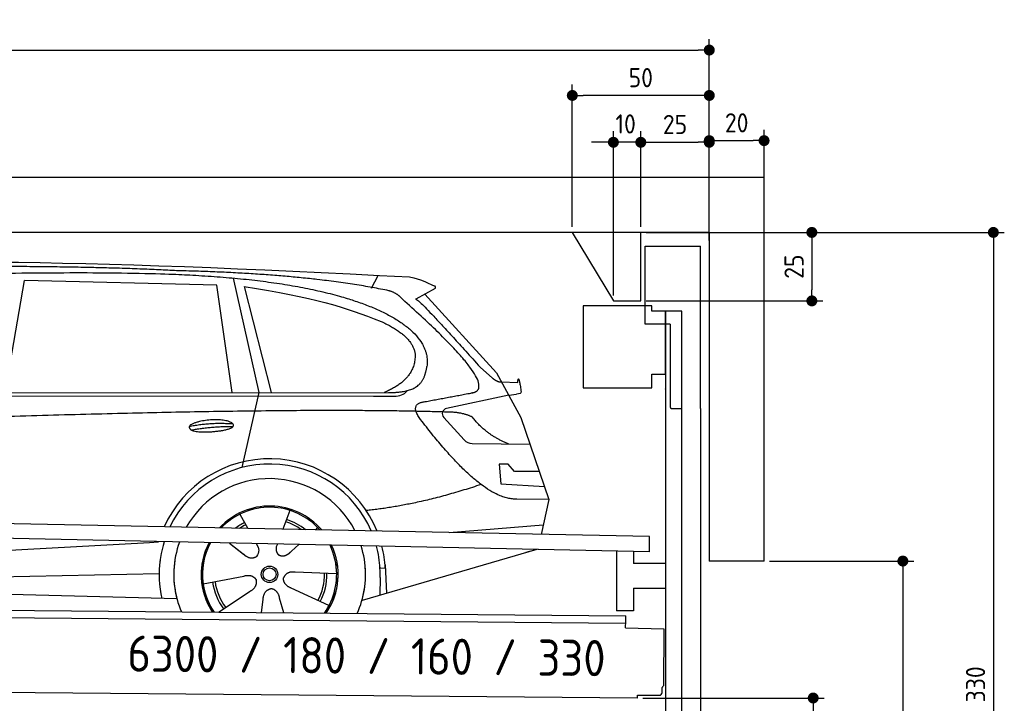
# Model space of a CAD drawing. Header units: millimetres. Extents: x -411 to 6777, y 0 to 6077.
# Tile 6 of 6: x 3183 to 6777, y 3581 to 6077. Entities that reach past the tile are written whole.
import ezdxf

# ---------------------------------------------------------------- set-up
doc = ezdxf.new("R2010")
doc.units = ezdxf.units.MM
doc.layers.add('4', color=3, linetype='Continuous')
for name, color, linetype, lineweight in [('car', 10, 'Continuous', 25), ('Freiraum', 7, 'Continuous', 25), ('Gebäude', 7, 'Continuous', 25), ('Logo', 7, 'Continuous', 25), ('Plattform', 7, 'Continuous', 25), ('Ständer vorne', 7, 'Continuous', 25), ('Tor', 200, 'Continuous', 25)]:
    doc.layers.add(name, color=color, linetype=linetype, lineweight=lineweight)
doc.styles.get("Standard").update_dxf_attribs({"font": 'ISOCP.SHX'})
doc.dimstyles.new('GEN-ISO', dxfattribs={"dimscale": 20, "dimtxt": 3.5, "dimasz": 2, "dimexe": 2, "dimexo": 1, "dimgap": 1.5, "dimtad": 1, "dimdec": 1, "dimlfac": 0.1, "dimdsep": 46, "dimtxsty": 'STANDARD', "dimblk": 'PUNKT', "dimcen": 2, "dimclrd": 256, "dimclre": 256, "dimclrt": 2, "dimadec": 0, "dimazin": 0, "dimtp": 0.1, "dimtm": 0.1, "dimtfac": 0.71, "dimtdec": 1, "dimtmove": 2, "dimatfit": 3, "dimldrblk": 'PUNKT', "dimfxl": 2, "dimtolj": 1, "dimarcsym": 0})

# ---------------------------------------------------------------- blocks, each defined once
blk = doc.blocks.new('PUNKT')
at = {"layer": '4', "color": 0, "linetype": 'ByBlock'}
blk.add_line((-0.5, 0), (-1, 0), dxfattribs=at)
at = {"layer": '4', "color": 0, "linetype": 'ByBlock', "const_width": 0.5}
blk.add_lwpolyline([(-0.25, 0, 1), (0.25, 0, 1)], format="xyb", close=True, dxfattribs=at)
blk = doc.blocks.new('*D332')
at = {"layer": '4', "lineweight": -2, "transparency": 16777216}
for p, q in [((5720, 5300), (6776.9, 5300)), ((6736.9, 5260), (6736.9, 2040)), ((6295.4, 2000), (6776.9, 2000))]:
    blk.add_line(p, q, dxfattribs=at)
at = {"layer": 'Defpoints', "color": 0, "transparency": 16777216}
for p in [(5700, 5300), (6275.4, 2000), (6736.9, 2000)]:
    blk.add_point(p, dxfattribs=at)
at = {"layer": '4', "lineweight": -2, "transparency": 16777216, "xscale": 40, "yscale": 40, "zscale": 40}
for p, rotation in [((6736.9, 5300), 90), ((6736.9, 2000), 270)]:
    blk.add_blockref('PUNKT', p, dxfattribs=dict(at, rotation=rotation))
at = {"layer": '4', "color": 2, "transparency": 16777216, "insert": (6671.9, 3650), "char_height": 70, "attachment_point": 5, "rotation": 90}
blk.add_mtext('330', dxfattribs=at)
blk = doc.blocks.new('*D334')
at = {"layer": '4', "lineweight": -2, "transparency": 16777216}
for p, q in [((5920, 4100), (6446.5, 4100)), ((6406.5, 4060), (6406.5, 2040)), ((6295.4, 2000), (6446.5, 2000))]:
    blk.add_line(p, q, dxfattribs=at)
at = {"layer": 'Defpoints', "color": 0, "transparency": 16777216}
for p in [(5900, 4100), (6275.4, 2000), (6406.5, 2000)]:
    blk.add_point(p, dxfattribs=at)
at = {"layer": '4', "lineweight": -2, "transparency": 16777216, "xscale": 40, "yscale": 40, "zscale": 40}
for p, rotation in [((6406.5, 4100), 90), ((6406.5, 2000), 270)]:
    blk.add_blockref('PUNKT', p, dxfattribs=dict(at, rotation=rotation))
at = {"layer": '4', "color": 2, "transparency": 16777216, "insert": (6341.5, 3050), "char_height": 70, "attachment_point": 5, "rotation": 90}
blk.add_mtext('H2', dxfattribs=at)
blk = doc.blocks.new('*D335')
at = {"layer": '4', "lineweight": -2, "transparency": 16777216}
for p, q in [((200, 5270.9), (200, 6005.8)), ((5700, 5470.9), (5700, 6005.8)), ((240, 5965.8), (5660, 5965.8))]:
    blk.add_line(p, q, dxfattribs=at)
at = {"layer": 'Defpoints', "color": 0, "transparency": 16777216}
for p in [(5700, 5965.8), (5700, 5450.9), (200, 5250.9)]:
    blk.add_point(p, dxfattribs=at)
at = {"layer": '4', "lineweight": -2, "transparency": 16777216, "xscale": 40, "yscale": 40, "zscale": 40, "rotation": 180}
blk.add_blockref('PUNKT', (200, 5965.8), dxfattribs=at)
at = {"layer": '4', "lineweight": -2, "transparency": 16777216, "xscale": 40, "yscale": 40, "zscale": 40}
blk.add_blockref('PUNKT', (5700, 5965.8), dxfattribs=at)
at = {"layer": '4', "color": 2, "transparency": 16777216, "insert": (2950, 6030.8), "char_height": 70, "attachment_point": 5}
blk.add_mtext('550', dxfattribs=at)
blk = doc.blocks.new('*D336')
at = {"layer": '4', "lineweight": -2, "transparency": 16777216}
for p, q in [((5457.5, 3600), (6119.3, 3600)), ((6079.3, 3560), (6079.3, 2040)), ((6099.3, 2000), (6119.3, 2000))]:
    blk.add_line(p, q, dxfattribs=at)
at = {"layer": 'Defpoints', "color": 0, "transparency": 16777216}
for p in [(5437.5, 3600), (6079.3, 2000), (6079.3, 2000)]:
    blk.add_point(p, dxfattribs=at)
at = {"layer": '4', "lineweight": -2, "transparency": 16777216, "xscale": 40, "yscale": 40, "zscale": 40}
for p, rotation in [((6079.3, 3600), 90), ((6079.3, 2000), 270)]:
    blk.add_blockref('PUNKT', p, dxfattribs=dict(at, rotation=rotation))
at = {"layer": '4', "color": 2, "transparency": 16777216, "insert": (6004.7, 2909.2), "char_height": 70, "attachment_point": 5, "rotation": 90}
blk.add_mtext('160', dxfattribs=at)
blk = doc.blocks.new('*D337')
at = {"layer": '4', "lineweight": -2, "transparency": 16777216}
for p, q in [((5450, 5471.3), (5450, 5669.1)), ((5700, 5470.9), (5700, 5669.1)), ((5490, 5629.1), (5660, 5629.1))]:
    blk.add_line(p, q, dxfattribs=at)
at = {"layer": 'Defpoints', "color": 0, "transparency": 16777216}
for p in [(5700, 5629.1), (5450, 5451.3), (5700, 5450.9)]:
    blk.add_point(p, dxfattribs=at)
at = {"layer": '4', "lineweight": -2, "transparency": 16777216, "xscale": 40, "yscale": 40, "zscale": 40, "rotation": 180}
blk.add_blockref('PUNKT', (5450, 5629.1), dxfattribs=at)
at = {"layer": '4', "lineweight": -2, "transparency": 16777216, "xscale": 40, "yscale": 40, "zscale": 40}
blk.add_blockref('PUNKT', (5700, 5629.1), dxfattribs=at)
at = {"layer": '4', "color": 2, "transparency": 16777216, "insert": (5575, 5694.2), "char_height": 70, "attachment_point": 5}
blk.add_mtext('25', dxfattribs=at)
blk = doc.blocks.new('*D338')
at = {"layer": '4', "lineweight": -2, "transparency": 16777216}
for p, q in [((5200, 5320), (5200, 5840.1)), ((5700, 5320), (5700, 5840.1)), ((5660, 5800.1), (5240, 5800.1))]:
    blk.add_line(p, q, dxfattribs=at)
at = {"layer": 'Defpoints', "color": 0, "transparency": 16777216}
for p in [(5200, 5800.1), (5200, 5300), (5700, 5300)]:
    blk.add_point(p, dxfattribs=at)
at = {"layer": '4', "lineweight": -2, "transparency": 16777216, "xscale": 40, "yscale": 40, "zscale": 40, "rotation": 180}
blk.add_blockref('PUNKT', (5200, 5800.1), dxfattribs=at)
at = {"layer": '4', "lineweight": -2, "transparency": 16777216, "xscale": 40, "yscale": 40, "zscale": 40}
blk.add_blockref('PUNKT', (5700, 5800.1), dxfattribs=at)
at = {"layer": '4', "color": 2, "transparency": 16777216, "insert": (5450, 5865.1), "char_height": 70, "attachment_point": 5}
blk.add_mtext('50', dxfattribs=at)
blk = doc.blocks.new('*D339')
at = {"layer": '4', "lineweight": -2, "transparency": 16777216}
for p, q in [((5470, 5300), (6114.4, 5300)), ((6074.4, 5260), (6074.4, 5090)), ((5470, 5050), (6114.4, 5050))]:
    blk.add_line(p, q, dxfattribs=at)
at = {"layer": 'Defpoints', "color": 0, "transparency": 16777216}
for p in [(5450, 5300), (5450, 5050), (6074.4, 5050)]:
    blk.add_point(p, dxfattribs=at)
at = {"layer": '4', "lineweight": -2, "transparency": 16777216, "xscale": 40, "yscale": 40, "zscale": 40}
for p, rotation in [((6074.4, 5300), 90), ((6074.4, 5050), 270)]:
    blk.add_blockref('PUNKT', p, dxfattribs=dict(at, rotation=rotation))
at = {"layer": '4', "color": 2, "transparency": 16777216, "insert": (6009.4, 5175), "char_height": 70, "attachment_point": 5, "rotation": 90}
blk.add_mtext('25', dxfattribs=at)
blk = doc.blocks.new('*D340')
at = {"layer": '4', "lineweight": -2, "transparency": 16777216}
for p, q in [((5350, 5070), (5350, 5669.1)), ((5450, 5320), (5450, 5669.1)), ((5310, 5629.1), (5270, 5629.1)), ((5450, 5629.1), (5350, 5629.1)), ((5490, 5629.1), (5530, 5629.1))]:
    blk.add_line(p, q, dxfattribs=at)
at = {"layer": 'Defpoints', "color": 0, "transparency": 16777216}
for p in [(5350, 5629.1), (5450, 5300), (5350, 5050)]:
    blk.add_point(p, dxfattribs=at)
at = {"layer": '4', "lineweight": -2, "transparency": 16777216, "xscale": 40, "yscale": 40, "zscale": 40}
blk.add_blockref('PUNKT', (5350, 5629.1), dxfattribs=at)
at = {"layer": '4', "lineweight": -2, "transparency": 16777216, "xscale": 40, "yscale": 40, "zscale": 40, "rotation": 180}
blk.add_blockref('PUNKT', (5450, 5629.1), dxfattribs=at)
at = {"layer": '4', "color": 2, "transparency": 16777216, "insert": (5394.7, 5696.1), "char_height": 70, "attachment_point": 5}
blk.add_mtext('10', dxfattribs=at)
blk = doc.blocks.new('Car')
at = {"layer": 'car'}
for p, q in [((4420.5, 5136.7), (4444.3, 5184.2)), ((3086.4, 4743.1), (3153.4, 5153)), ((3855.1, 5143.1), (3153.4, 5153)), ((3914.7, 4751.2), (3855.1, 5143.1)), ((3915.2, 5169.5), (4011.9, 4752.1)), ((3954.8, 5138.9), (4057.9, 4752.5)), ((4652, 5138.1), (4582, 5099)), ((4615.2, 5117.5), (4879.6, 4831.6)), ((4819.2, 4852.7), (4864.9, 4812.9)), ((4879.6, 4831.6), (4970.2, 4669.4)), ((4897.4, 4799.6), (4957.6, 4797.5)), ((1834.5, 4731), (4486.3, 4756.7)), ((4011.9, 4752.1), (3953.5, 4477.9)), ((4430.8, 4742.7), (4513.7, 4744.2)), ((4924.9, 4750.5), (4698.5, 4700.6)), ((4924.9, 4750.5), (4952.6, 4754.5)), ((1787.6, 4721.7), (4430.8, 4742.7)), ((4688.1, 4667.5), (4763.2, 4586.3)), ((4970.2, 4669.4), (5074.6, 4371.8)), ((4792.4, 4573.4), (5004.1, 4572.6)), ((4924.9, 4498.6), (4892.2, 4498.6)), ((4892.2, 4498.6), (4899.1, 4427.1)), ((4948.7, 4472.8), (4924.9, 4498.6)), ((5039.2, 4472.8), (4948.7, 4472.8)), ((4899.1, 4427.1), (5058.2, 4418.5)), ((5074.6, 4371.8), (4957.6, 4372.2)), ((5074.6, 4371.8), (5047.9, 4243.9)), ((4129.6, 4323), (4104.7, 4254.1)), ((3947.4, 4307.6), (3977, 4255.4)), ((4712, 4247.5), (5055.1, 4278.4)), ((3975.7, 4257.8), (3977, 4255.4)), ((4231.7, 4261.2), (4224, 4252.8)), ((1749.9, 4081.9), (3618.8, 4201.2)), ((3618.8, 4201.2), (3651.3, 4203.3)), ((3910.7, 4201.6), (3962.3, 4161.5)), ((3911, 4201.6), (3971.7, 4154.4)), ((4008, 4200.5), (4014.2, 4189.6)), ((4085.1, 4199.6), (4081.4, 4189.2)), ((4163.8, 4198.7), (4137.1, 4174.6)), ((5032, 4188.4), (4396, 3997)), ((5036.7, 4189.8), (4992.9, 4176.7)), ((4302.6, 4092.7), (4151.3, 4097.7)), ((4479.9, 4115.2), (4460.7, 4113.9)), ((4479.1, 4127.2), (4485.7, 4024.1)), ((1769.7, 4030), (3655.1, 4088.6)), ((3815.5, 4051.6), (3963.9, 4081.8)), ((4461.4, 4081.4), (4460.3, 4016.4)), ((1671.2, 4031.7), (3720.2, 3997)), ((3872.7, 3949), (3987.1, 4026.5)), ((4275.4, 3976.5), (4137.6, 4039.2)), ((4029.8, 3949), (4035.3, 3997.4)), ((4110.5, 3949.1), (4095.1, 4002.5))]:
    blk.add_line(p, q, dxfattribs=at)
for radius in [30.1, 23.6]:
    blk.add_circle((4057.7, 4088.8), radius, dxfattribs=at)
for centre, radius, start, end in [((4702.8, 4681.1), 20, 102.4358, 222.7473), ((4792.5, 4613.4), 40, 222.7473, 269.7861), ((4058.1, 4088.3), 422.7, 22.5487, 156.2143), ((4058.1, 4088.3), 403.4, 23.7263, 155.0367), ((4058.1, 4088.3), 350, 27.7494, 151.0136), ((4058.1, 4088.3), 250, 41.078, 137.685), ((4058.1, 4088.3), 250, 41.078, 137.685), ((4058.1, 4088.3), 250, 41.078, 137.685), ((4057.7, 4088.8), 245, 41.9641, 136.7989), ((4057.7, 4088.8), 209.6, 116.262, 127.1225), ((4057.7, 4088.8), 200.6, 55.0934, 73.5463), ((4057.7, 4088.8), 209.6, 51.6404, 73.3995), ((4057.7, 4088.8), 200.6, 116.1152, 123.6695), ((4057.7, 4088.8), 245, 41.9641, 44.7348), ((4058.1, 4088.3), 422.7, 164.0109, 164.2126), ((4058.1, 4088.3), 422.7, 164.0109, 164.2126), ((4058.1, 4088.3), 403.4, 163.2593, 179.9464), ((4058.1, 4088.3), 403.4, 163.2593, 179.9464), ((4058.1, 4088.3), 350, 160.7243, 195.1055), ((4058.1, 4088.3), 350, 160.7243, 195.1055), ((4058.1, 4088.3), 250, 152.8016, 213.8648), ((4058.1, 4088.3), 250, 152.8016, 213.4506), ((4058.1, 4088.3), 250, 152.8016, 213.4506), ((4057.7, 4088.8), 245, 152.3519, 188.7348), ((4057.7, 4088.8), 245, 152.3519, 188.7348), ((4058.1, 4088.3), 250, 326.1848, 25.8498), ((4058.1, 4088.3), 250, 326.1848, 25.8498), ((4057.7, 4088.8), 245, 0.9266, 26.2995), ((4058.1, 4088.3), 350, 344.8945, 17.9271), ((4058.1, 4088.3), 350, 344.8945, 17.9271), ((4058.1, 4088.3), 403.4, 3.6504, 15.3921), ((4058.1, 4088.3), 403.4, 3.6504, 15.3921), ((4058.1, 4088.3), 422.7, 3.6504, 14.6404), ((4058.1, 4088.3), 422.7, 3.6504, 14.6404), ((4058.1, 4088.3), 403.4, 173.0827, 193.1146), ((4058.1, 4088.3), 350, 172.1254, 203.4635), ((4058.1, 4088.3), 250, 169.2195, 213.8648), ((4057.7, 4088.8), 245, 169.1336, 214.8006), ((4057.7, 4088.8), 245, 325.2489, 9.5178), ((4058.1, 4088.3), 250, 326.1848, 9.4319), ((4058.1, 4088.3), 350, 336.586, 6.526), ((4058.1, 4088.3), 403.4, 359.0315, 5.5686), ((4058.1, 4088.3), 422.7, 3.6504, 3.7403), ((4057.7, 4088.8), 200.6, 332.1152, 1.5463), ((4057.7, 4088.8), 209.6, 332.262, 1.3995), ((4057.7, 4088.8), 209.6, 188.262, 217.3995), ((4057.7, 4088.8), 200.6, 188.1152, 217.5463)]:
    blk.add_arc(centre, radius, start, end, dxfattribs=at)
for points, degree in [([(2213.3, 5172.9), (2500.4, 5237.1), (3385.5, 5232), (4558, 5179.4)], 3), ([(3708.1, 5194.3), (3359.7, 5210.5), (2743.8, 5200.2)], 2), ([(4483.6, 5128.4), (4182.5, 5188.2), (3708.1, 5194.3)], 2), ([(4558, 5179.4), (4604.8, 5170.4), (4613.8, 5162.2), (4651.2, 5146.7)], 3), ([(4652, 5138.1), (4653.7, 5139.8), (4654.4, 5142.8), (4653.8, 5145.7), (4651.2, 5146.7)], 4), ([(3954.8, 5138.9), (4209.2, 5102.3), (4322.7, 5067.6), (4456, 5016.2)], 3), ([(4533.3, 5098), (4515.2, 5119.7), (4483.6, 5128.4)], 2), ([(4798.2, 4760), (4887.4, 4788.9), (4533.3, 5098)], 2), ([(4582, 5099), (4589.8, 5103.3), (4819.2, 4852.7)], 2), ([(4456, 5016.2), (4570.6, 4965.2), (4581.3, 4900.1)], 2), ([(4581.3, 4900.1), (4586.9, 4805.6), (4469.7, 4756.5)], 2), ([(4486.3, 4756.7), (4536.4, 4757.2), (4609.4, 4762.5), (4617.1, 4809.4), (4625.3, 4852.6)], 4), ([(4864.9, 4812.9), (4873.2, 4805.6), (4886.5, 4798), (4895.5, 4798.1), (4897.4, 4799.6)], 4), ([(4957.6, 4797.5), (4958.9, 4836.4), (4970.2, 4762.2)], 2), ([(4513.7, 4744.2), (4533, 4744.9), (4547.7, 4754), (4554.9, 4764.3)], 3), ([(4584.9, 4777.3), (4585, 4777.3), (4585.1, 4777.3), (4585.1, 4777.3)], 3), ([(4970.2, 4762.2), (4970.5, 4758.5), (4964.9, 4756.8), (4952.6, 4754.5)], 3), ([(4604, 4659.3), (4559.7, 4717.6), (4619.6, 4724.7)], 2), ([(4705.6, 4687), (3828.9, 4707.4), (1396.9, 4572.9)], 2), ([(4793.4, 4669.4), (4756, 4687.5), (4705.6, 4687)], 2), ([(3760.2, 4626.3), (3835.6, 4643.2), (3919.1, 4637.4)], 2), ([(4957.6, 4372.2), (4832, 4364), (4604, 4659.3)], 2), ([(4924.9, 4572.9), (4839.2, 4608), (4793.4, 4669.4)], 2), ([(3767.4, 4613.4), (3841.4, 4628), (3919.3, 4627.3)], 2), ([(4825.7, 4423.6), (4601, 4346.1), (4408.3, 4325)], 2), ([(3962.6, 4161.5), (3986.1, 4139.8), (4009.2, 4153.4)], 2), ([(4151.3, 4097.7), (4119.5, 4101.4), (4108.7, 4076.8)], 2), ([(3963.9, 4081.8), (3994.5, 4090.8), (4009.3, 4068.4)], 2), ([(3987.1, 4026.5), (4015, 4042.2), (4009.3, 4068.4)], 2), ([(4137.6, 4039.2), (4107.5, 4050), (4108.7, 4076.8)], 2), ([(4035.3, 3997.4), (4036.2, 4029.4), (4062.1, 4036.5)], 2), ([(4095.1, 4002.5), (4088.8, 4033.8), (4062.1, 4036.5)], 2)]:
    blk.add_open_spline(points, degree=degree, dxfattribs=at)
for points, degree, knots in [([(2383, 5160.7), (2409.6, 5163), (2549, 5166.1), (3570.2, 5195.6), (4190.5, 5194.9), (4647.5, 5026.4), (4625.3, 4852.6)], 4, [0.0821318, 0.0821318, 0.0821318, 0.0821318, 0.0821318, 0.258851, 0.508851, 1, 1, 1, 1, 1]), ([(4619.6, 4724.7), (4786.2, 4757.3), (4789.1, 4758), (4797.4, 4759.8), (4798.2, 4760)], 1, [0.1611508, 0.1611508, 1, 1.0196119, 1.078724, 1.0847856, 1.0847856]), ([(3767.4, 4613.4), (3743.8, 4629.8), (3789.2, 4645.6), (3871.9, 4665.7), (3964.8, 4632.6), (3902.8, 4608.8), (3793.8, 4601.6), (3772.3, 4610.4), (3767.4, 4613.4)], 5, [0, 0, 0, 0, 0, 0, 0.300106, 0.500106, 0.700106, 1, 1, 1, 1, 1, 1]), ([(4014.2, 4189.6), (4015.9, 4185.5), (4016.9, 4181.5), (4017.2, 4177.6), (4017.9, 4169), (4015.3, 4160.9), (4009.2, 4153.4)], 3, [0.2167758, 0.2167758, 0.2167758, 0.2167758, 0.4600873, 0.4600873, 0.4600873, 1, 1, 1, 1]), ([(4081.4, 4189.2), (4080.8, 4186.1), (4080.6, 4183.1), (4080.7, 4180.2), (4081.1, 4177.3), (4081.9, 4171.6), (4083.9, 4166.2), (4087.5, 4161.8), (4092.5, 4158.8)], 4, [0.3191838, 0.3191838, 0.3191838, 0.3191838, 0.3191838, 0.5438253, 0.5438253, 0.5438253, 0.5438253, 1, 1, 1, 1, 1]), ([(4137.1, 4174.6), (4137.1, 4174.6), (4137.1, 4174.6), (4137.1, 4174.6), (4137.1, 4174.6), (4128.1, 4164.8), (4117.5, 4154.8), (4103.3, 4152.2), (4092.5, 4158.8)], 4, [-0.000003, -0.000003, -0.000003, -0.000003, -0.000003, 0, 0, 0, 0, 1, 1, 1, 1, 1])]:
    blk.add_open_spline(points, degree=degree, knots=knots, dxfattribs=at)
blk = doc.blocks.new('*D346')
at = {"layer": '4', "lineweight": -2, "transparency": 16777216}
for p, q in [((5700, 5270.9), (5700, 5675.1)), ((5900, 5470.8), (5900, 5675.1)), ((5740, 5635.1), (5860, 5635.1))]:
    blk.add_line(p, q, dxfattribs=at)
at = {"layer": 'Defpoints', "color": 0, "transparency": 16777216}
for p in [(5900, 5635.1), (5900, 5450.8), (5700, 5250.9)]:
    blk.add_point(p, dxfattribs=at)
at = {"layer": '4', "lineweight": -2, "transparency": 16777216, "xscale": 40, "yscale": 40, "zscale": 40, "rotation": 180}
blk.add_blockref('PUNKT', (5700, 5635.1), dxfattribs=at)
at = {"layer": '4', "lineweight": -2, "transparency": 16777216, "xscale": 40, "yscale": 40, "zscale": 40}
blk.add_blockref('PUNKT', (5900, 5635.1), dxfattribs=at)
at = {"layer": '4', "color": 2, "transparency": 16777216, "insert": (5800, 5700.1), "char_height": 70, "attachment_point": 5}
blk.add_mtext('20', dxfattribs=at)
blk = doc.blocks.new('Plattform OG 6200 550')
at = {"layer": 'Plattform'}
for p, q in [((5482.3, 4189.6), (348.5, 4292)), ((5481.2, 4133.6), (347.5, 4241)), ((5481.2, 4133.6), (5482.3, 4189.5)), ((5361.5, 4136.1), (5361.5, 3918.3)), ((5423.5, 4134.7), (5423.5, 4090.8)), ((5539.9, 4090.8), (5423.5, 4090.8)), ((5423.5, 4000.8), (5423.5, 3918.3)), ((5423.5, 4000.8), (5539.9, 4000.8)), ((440.2, 3943.6), (5395, 3900.4)), ((5423.5, 3918.3), (5361.5, 3918.3)), ((446, 3916.5), (5394.8, 3873.4)), ((5394.9, 3880.2), (5395, 3895.2)), ((5395, 3895.2), (5395, 3900.4)), ((5394.7, 3856.2), (5394.9, 3880.2)), ((5394.7, 3856.2), (5534.1, 3853)), ((5534.1, 3853), (5532.3, 3644)), ((5437.5, 3600), (372.6, 3644.2)), ((5527.6, 3620.1), (5527.8, 3638.2)), ((5437.5, 3600), (5437.5, 3610.8)), ((5437.5, 3610.8), (5517.5, 3610.1))]:
    blk.add_line(p, q, dxfattribs=at)
for centre, radius, start, end in [((5526.2, 3644.1), 6.08, 284.5689, 358.9086), ((5517.6, 3620.1), 10, 269.5, 359.5)]:
    blk.add_arc(centre, radius, start, end, dxfattribs=at)
blk = doc.blocks.new('Ständer vorne 330_335')
at = {"layer": 'Ständer vorne'}
for p, q in [((5239.9, 5032), (5239.9, 4732)), ((5489.9, 5032), (5239.9, 5032)), ((5489.9, 5012), (5489.9, 5032)), ((5539.9, 5012), (5489.9, 5012)), ((5540.1, 5012), (5539.7, 5012)), ((5539.9, 5012), (5539.9, 2000)), ((5599.9, 5012), (5539.9, 5012)), ((5539.9, 4782), (5539.9, 5012)), ((5600, 1998.7), (5600, 5012)), ((5489.9, 4732), (5489.9, 4782)), ((5489.9, 4782), (5539.9, 4782)), ((5239.9, 4732), (5489.9, 4732)), ((5539.9, 4727.4), (5539.9, 4728.4)), ((5511, 1995), (5511, 1987)), ((5594.9, 1995), (5511, 1995)), ((5511, 1987), (5600, 1987))]:
    blk.add_line(p, q, dxfattribs=at)
blk = doc.blocks.new('Tor 330 Gebäude')
at = {"layer": 'Tor'}
for p, q in [((5465.6, 4964.5), (5465.6, 5250)), ((5465.6, 5250), (5668, 5250)), ((5668, 4657.1), (5668, 5250)), ((5557, 4964.5), (5465.6, 4964.5)), ((5557, 4964.5), (5557, 4663)), ((5562, 4657.1), (5600, 4657)), ((5600, 4657.1), (5600, 4657)), ((5668, 4657), (5668, 4657.1)), ((5668, 1987), (5600, 1987))]:
    blk.add_line(p, q, dxfattribs=at)
for points in [[(5600, 1987), (5600, 4657)], [(5668, 4657.1), (5668, 1987)]]:
    blk.add_lwpolyline(points, dxfattribs=at)
blk.add_arc((5563, 4663), 6, 180, 260.4059, dxfattribs=at)
blk = doc.blocks.new('Gebäude_330_GT180')
at = {"layer": 'Freiraum'}
blk.add_lwpolyline([(5200, 5300), (5350, 5050), (5450, 5050), (5450, 5300)], dxfattribs=at)
at = {"layer": 'Gebäude'}
for p, q in [((5900, 5500), (0, 5500)), ((5900, 4100), (5900, 5500)), ((5700, 5300), (200, 5300)), ((5700, 5300), (5700, 4100)), ((5900, 4100), (5700, 4100))]:
    blk.add_line(p, q, dxfattribs=at)

msp = doc.modelspace()

# ---------------------------------------------------------------- block references
msp.add_blockref('Gebäude_330_GT180', (0, 0))
at = {"layer": 'car', "rotation": 359.4752422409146}
msp.add_blockref('Car', (0, 0), dxfattribs=at)
at = {"layer": 'Plattform'}
msp.add_blockref('Plattform OG 6200 550', (0, 0), dxfattribs=at)
at = {"layer": 'Ständer vorne'}
msp.add_blockref('Ständer vorne 330_335', (0, 0), dxfattribs=at)
at = {"layer": 'Tor'}
msp.add_blockref('Tor 330 Gebäude', (0, 0), dxfattribs=at)

# ---------------------------------------------------------------- texts
at = {"layer": 'Logo'}
msp.add_text('6300 / 180 / 160 / 330 ', height=132, rotation=359.43021, dxfattribs=at).set_placement((3575.64, 3696.63))

# ---------------------------------------------------------------- dimensions: what is measured, and where the dimension line sits
at = {"layer": '4'}
for base, p1, p2, override, picture, middle in [((5700, 5965.8), (200, 5250.88), (5700, 5450.88), {"dimtdec": 3, "dimtolj": 0}, '*D335', (2950, 6030.8)), ((5200, 5800.12), (5700, 5300), (5200, 5300), {"dimtdec": 3, "dimtolj": 0}, '*D338', (5450, 5865.12)), ((5700, 5629.15), (5449.99, 5451.29), (5700, 5450.88), {"dimtdec": 3, "dimtolj": 0}, '*D337', (5575, 5694.16)), ((5900, 5635.09), (5700, 5250.88), (5900, 5450.82), {"dimtol": 0, "dimlim": 0, "dimtp": 0.1, "dimtm": 0.1, "dimtfac": 0.71, "dimtdec": 3, "dimtolj": 0, "dimtzin": 8}, '*D346', (5800, 5700.1))]:
    dim = msp.add_linear_dim(base=base, p1=p1, p2=p2, dimstyle='GEN-ISO', override=override, dxfattribs=at)
    dim.commit()
    dim.dimension.update_dxf_attribs({"geometry": picture, "text_midpoint": middle})
dim = msp.add_linear_dim(base=(5350, 5629.15), p1=(5449.99, 5300), p2=(5350, 5050), dimstyle='GEN-ISO', override={"dimtdec": 3, "dimtolj": 0}, dxfattribs=at)
dim.commit()
dim.dimension.update_dxf_attribs({"geometry": '*D340', "text_midpoint": (5394.75, 5696.13), "dimtype": 160})
for base, p1, p2, override, picture, middle in [((6074.39, 5050), (5449.99, 5300), (5450, 5050), {"dimtdec": 3, "dimtolj": 0}, '*D339', (6009.39, 5175)), ((6736.86, 2000), (5700, 5300), (6275.45, 2000), {"dimdec": 0, "dimtdec": 3, "dimtolj": 0}, '*D332', (6671.86, 3650))]:
    dim = msp.add_linear_dim(base=base, p1=p1, p2=p2, angle=90, dimstyle='GEN-ISO', override=override, dxfattribs=at)
    dim.commit()
    dim.dimension.update_dxf_attribs({"geometry": picture, "text_midpoint": middle})
dim = msp.add_linear_dim(base=(6406.55, 2000), p1=(5900, 4100), p2=(6275.45, 2000), angle=90, text='H2', dimstyle='GEN-ISO', override={"dimdec": 0, "dimtdec": 3, "dimtolj": 0}, dxfattribs=at)
dim.commit()
dim.dimension.update_dxf_attribs({"geometry": '*D334', "text_midpoint": (6341.54, 3050)})
dim = msp.add_linear_dim(base=(6079.31, 2000), p1=(5437.5, 3599.97), p2=(6079.31, 2000), angle=90, dimstyle='GEN-ISO', override={"dimtdec": 3, "dimtolj": 0}, dxfattribs=at)
dim.commit()
dim.dimension.update_dxf_attribs({"geometry": '*D336', "text_midpoint": (6004.71, 2909.23), "dimtype": 160})

doc.saveas('drawing.dxf')
